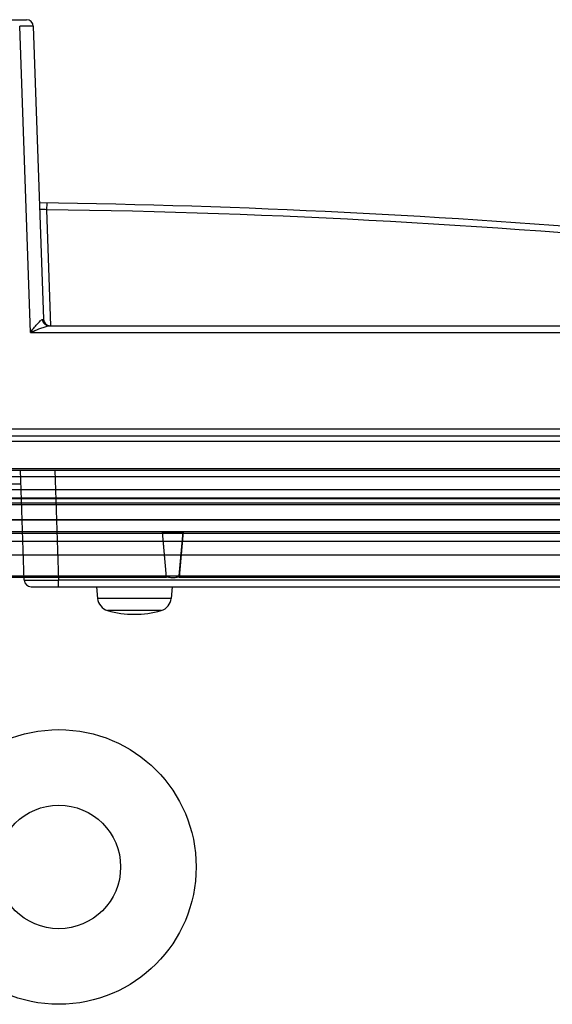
# Model space of a CAD drawing. Header units: millimetres. Extents: x 30 to 245, y 94 to 287.
# Tile 12 of 15: x 143 to 182, y 215 to 287. Entities that reach past the tile are written whole.
import ezdxf

# ---------------------------------------------------------------- set-up
doc = ezdxf.new("R2010")
doc.units = ezdxf.units.MM
doc.header["$LTSCALE"] = 24.94576
doc.layers.get('0').update_dxf_attribs({"linetype": 'CONTINUOUS'})

msp = doc.modelspace()

# ---------------------------------------------------------------- linework, layer by layer
at = {"color": 7, "linetype": 'Continuous'}
for p, q in [((48.143, 286.543), (143.813, 286.543)), ((144.099, 263.769), (143.32, 286.069)), ((144.313, 286.06), (145.058, 264.725)), ((145.286, 273.188), (145.279, 272.705)), ((145.279, 272.705), (145.574, 264.247)), ((145.457, 264.243), (211.787, 264.243)), ((144.099, 263.769), (212.783, 263.769)), ((39.168, 256.743), (235.168, 256.743)), ((60.668, 256.243), (213.668, 256.243)), ((50.971, 255.861), (223.365, 255.861)), ((214.875, 253.832), (58.461, 253.832)), ((224.168, 253.243), (50.168, 253.243)), ((57.668, 253.743), (216.668, 253.743)), ((143.651, 245.725), (143.371, 253.743)), ((145.87, 253.743), (146.15, 245.725)), ((130.688, 252.743), (143.406, 252.743)), ((42.71, 252.325), (231.627, 252.325)), ((209.25, 251.691), (65.086, 251.691)), ((232.152, 251.343), (42.184, 251.343)), ((209.23, 251.643), (65.106, 251.643)), ((130.662, 251.243), (229.024, 251.243)), ((65.106, 250.143), (209.23, 250.143)), ((65.114, 250.125), (209.223, 250.125)), ((232.463, 249.243), (41.873, 249.243)), ((209.223, 249.125), (65.114, 249.125)), ((154.008, 245.942), (153.718, 249.243)), ((154.007, 245.942), (153.719, 249.236)), ((155.218, 249.243), (154.928, 245.942)), ((65.182, 248.56), (209.155, 248.56)), ((209.155, 247.56), (65.182, 247.56)), ((209.147, 247.543), (65.189, 247.543)), ((65.19, 246.043), (209.147, 246.043)), ((154.008, 245.931), (120.328, 245.931)), ((144.151, 245.243), (213.185, 245.243)), ((146.15, 245.243), (146.15, 245.725)), ((211.187, 245.725), (146.15, 245.725)), ((148.918, 245.243), (148.992, 244.395)), ((154.418, 245.243), (154.344, 244.395)), ((187.008, 245.931), (154.928, 245.931)), ((154.344, 244.395), (148.992, 244.395)), ((153.628, 243.523), (149.709, 243.523))]:
    msp.add_line(p, q, dxfattribs=at)
for radius in [10, 4.5]:
    msp.add_circle((146.168, 224.843), radius, dxfattribs=at)
for centre, radius, start, end in [((143.813, 286.043), 0.5, 2, 90), ((137.168, -326.757), 600, 80.796913, 89.274869), ((145.557, 264.743), 0.5, 182, 270), ((144.151, 245.743), 0.5, 182.00007, 270.00232), ((149.989, 244.483), 1, 185, 253.74297), ((153.348, 244.483), 1, 286.25703, 355), ((151.668, 250.243), 7, 253.74297, 286.25703)]:
    msp.add_arc(centre, radius, start, end, dxfattribs=at)
for points, knots in [([(144.313, 286.06), (144.313, 286.062), (144.303, 286.063), (144.291, 286.066), (144.266, 286.067), (144.218, 286.07), (144.135, 286.072), (144.013, 286.074), (143.865, 286.074), (143.631, 286.073), (143.447, 286.071), (143.32, 286.069)], [0, 0, 0, 0, 0.005468, 0.020094, 0.043989, 0.07702, 0.169358, 0.29338, 0.44456, 0.617286, 1, 1, 1, 1]), ([(145.279, 272.705), (145.215, 272.709), (145.122, 272.714), (145.005, 272.719), (144.929, 272.722), (144.869, 272.722), (144.82, 272.724), (144.798, 272.72), (144.779, 272.721), (144.779, 272.718)], [0, 0, 0, 0, 0.382754, 0.555622, 0.707087, 0.831298, 0.923485, 0.980219, 1, 1, 1, 1]), ([(211.896, 268.084), (206.372, 268.778), (184.243, 271.246), (161.976, 272.479), (145.279, 272.705)], [0, 0, 0, 0, 0.250046, 1, 1, 1, 1]), ([(144.099, 263.769), (144.181, 263.872), (144.342, 264.072), (144.542, 264.315), (144.698, 264.489), (144.805, 264.598), (144.897, 264.677), (144.962, 264.715), (144.991, 264.717)], [0, 0, 0, 0, 0.301211, 0.587393, 0.718788, 0.836636, 0.933631, 1, 1, 1, 1]), ([(144.991, 264.717), (145.008, 264.718), (145.031, 264.719), (145.05, 264.722), (145.058, 264.724), (145.058, 264.725)], [0, 0, 0, 0, 0.741151, 0.92987, 1, 1, 1, 1]), ([(145.061, 264.478), (145.051, 264.495), (145.013, 264.57), (144.994, 264.654), (144.991, 264.717)], [0, 0, 0, 0, 0.241042, 1, 1, 1, 1]), ([(144.099, 263.769), (144.164, 263.795), (144.417, 263.901), (144.671, 264.005), (144.864, 264.077)], [0, 0, 0, 0, 0.253522, 1, 1, 1, 1]), ([(144.864, 264.077), (144.969, 264.116), (145.162, 264.183), (145.363, 264.243), (145.457, 264.243)], [0, 0, 0, 0, 0.544302, 1, 1, 1, 1]), ([(145.457, 264.243), (145.375, 264.243), (145.214, 264.29), (145.1, 264.411), (145.061, 264.478)], [0, 0, 0, 0, 0.514355, 1, 1, 1, 1]), ([(153.718, 249.236), (153.878, 249.236), (154.202, 249.187), (154.702, 249.206), (155.042, 249.202), (155.215, 249.202)], [0, 0, 0, 0, 0.319858, 0.653109, 1, 1, 1, 1]), ([(154.928, 245.978), (154.96, 246.334), (155.028, 247.046), (155.12, 248.121), (155.183, 248.841), (155.215, 249.202)], [0, 0, 0, 0, 0.330566, 0.663799, 1, 1, 1, 1]), ([(154.007, 245.978), (154.109, 245.955), (154.317, 245.924), (154.627, 245.924), (154.831, 245.955), (154.928, 245.978)], [0, 0, 0, 0, 0.338912, 0.675254, 1, 1, 1, 1]), ([(143.651, 245.725), (143.651, 245.724), (143.658, 245.725), (143.665, 245.723), (143.681, 245.723), (143.712, 245.722), (143.767, 245.721), (143.849, 245.72), (143.954, 245.719), (144.079, 245.718), (144.225, 245.718), (144.455, 245.718), (144.78, 245.718), (145.206, 245.72), (145.669, 245.722), (145.988, 245.724), (146.15, 245.725)], [0, 0, 0, 0, 0.001264, 0.004907, 0.010935, 0.019333, 0.043167, 0.076239, 0.118201, 0.16863, 0.22709, 0.293007, 0.444483, 0.61732, 0.805099, 1, 1, 1, 1])]:
    msp.add_open_spline(points, degree=3, knots=knots, dxfattribs=at)

doc.saveas('drawing.dxf')
